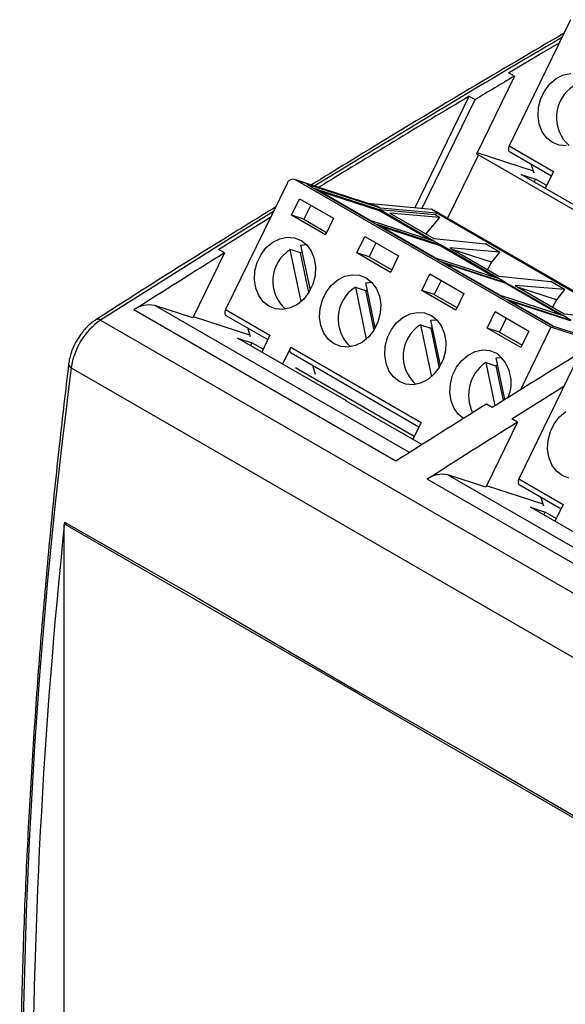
# Model space of a CAD drawing. Header units: millimetres. Extents: x 6 to 273, y 6 to 210.
# Tile 5 of 10: x 211 to 226, y 157 to 184. Entities that reach past the tile are written whole.
import ezdxf

# ---------------------------------------------------------------- set-up
doc = ezdxf.new("R2010")
doc.units = ezdxf.units.MM

msp = doc.modelspace()

# ---------------------------------------------------------------- linework, layer by layer
for p, q in [((226.1958, 183.6769), (224.5306, 180.2544)), ((224.6693, 182.1446), (224.5102, 182.2365)), ((224.6693, 182.1446), (223.6388, 180.0266)), ((221.9736, 178.5815), (223.4426, 181.6006)), ((222.1687, 178.5635), (223.6017, 181.5088)), ((223.4426, 181.6006), (223.6017, 181.5088)), ((225.1896, 179.5629), (223.6557, 180.0613)), ((224.5306, 180.2544), (225.7327, 179.5605)), ((224.5392, 180.0974), (225.6749, 179.4417)), ((223.6946, 180.0085), (222.8582, 178.2895)), ((223.6388, 180.0266), (223.6946, 180.0085)), ((223.6946, 180.0085), (227.2477, 177.9573)), ((225.205, 179.5133), (225.1293, 179.7567)), ((225.7327, 179.5605), (225.5089, 179.1004)), ((220.9261, 178.6215), (218.7043, 179.3434)), ((225.6592, 175.3317), (218.7296, 179.3321)), ((218.7296, 179.3321), (220.963, 178.6064)), ((224.8503, 179.4813), (225.2429, 179.3538)), ((227.7897, 177.7814), (224.8503, 179.4813)), ((225.2429, 179.3538), (225.2051, 179.2761)), ((225.5468, 179.1783), (225.2429, 179.3538)), ((218.5011, 179.2348), (216.8359, 175.8124)), ((221.0337, 178.5656), (219.051, 179.2098)), ((219.051, 179.2098), (225.6978, 175.3727)), ((221.0139, 178.5203), (219.2563, 179.0913)), ((219.2917, 179.0785), (221.0191, 178.5173)), ((220.759, 178.2315), (219.2917, 179.0785)), ((221.0082, 178.4949), (219.3944, 179.0192)), ((218.6245, 178.3716), (218.8422, 178.819)), ((218.8422, 178.819), (219.7614, 178.2883)), ((219.1444, 178.6445), (218.9588, 178.263)), ((220.6812, 178.7011), (222.422, 178.5401)), ((220.963, 178.6064), (221.0337, 178.5656)), ((221.0082, 178.4949), (221.0191, 178.5173)), ((222.3728, 177.7071), (221.0082, 178.4949)), ((221.0191, 178.5173), (221.0139, 178.5203)), ((222.5199, 178.381), (221.0139, 178.5203)), ((222.4863, 177.6702), (221.0191, 178.5173)), ((222.5614, 178.4243), (221.0337, 178.5656)), ((222.422, 178.5401), (227.7777, 175.4483)), ((222.4317, 178.5358), (222.422, 178.5401)), ((227.7787, 175.449), (222.4317, 178.5358)), ((219.5437, 177.8409), (218.6245, 178.3716)), ((218.9588, 178.263), (218.6245, 178.3716)), ((218.9588, 178.263), (219.5758, 177.9068)), ((219.7614, 178.2883), (219.5437, 177.8409)), ((222.4863, 177.6702), (220.759, 178.2315)), ((222.6449, 178.3088), (221.291, 178.4248)), ((221.291, 178.4248), (222.4837, 177.7363)), ((222.2679, 177.8609), (222.6449, 178.3088)), ((222.5614, 178.4243), (222.5199, 178.381)), ((222.6449, 178.3088), (222.5199, 178.381)), ((227.748, 175.4302), (222.5614, 178.4243)), ((220.9358, 178.1294), (222.6631, 177.5682)), ((222.5268, 177.211), (220.9358, 178.1294)), ((222.6522, 177.5458), (221.0384, 178.0702)), ((220.3923, 177.3511), (220.6099, 177.7984)), ((220.6099, 177.7984), (221.5292, 177.2678)), ((222.4837, 177.7363), (223.8872, 177.5916)), ((222.6631, 177.5682), (222.4863, 177.6702)), ((216.8035, 177.3509), (216.6444, 177.4427)), ((218.8668, 177.3509), (218.5882, 177.4415)), ((218.8828, 176.029), (218.5882, 177.4415)), ((218.8709, 177.5619), (219.03, 177.575)), ((218.8709, 177.5619), (219.1267, 176.3355)), ((220.9122, 177.6239), (220.7266, 177.2424)), ((222.6522, 177.5458), (222.6631, 177.5682)), ((224.1406, 176.6866), (222.6522, 177.5458)), ((224.2541, 176.6497), (222.6631, 177.5682)), ((224.2638, 177.3742), (222.9215, 177.4835)), ((222.9215, 177.4835), (224.2514, 176.7158)), ((224.0475, 177.0955), (223.0093, 177.4329)), ((224.2638, 177.3742), (223.8872, 177.5916)), ((216.8035, 177.3509), (215.9442, 175.5848)), ((219.0912, 176.275), (218.8668, 177.3509)), ((221.3115, 176.8204), (220.3923, 177.3511)), ((220.7266, 177.2424), (220.3923, 177.3511)), ((220.7266, 177.2424), (221.3435, 176.8863)), ((221.5292, 177.2678), (221.3115, 176.8204)), ((224.2541, 176.6497), (222.5268, 177.211)), ((222.7035, 177.1089), (224.4309, 176.5477)), ((224.2945, 176.1905), (222.7035, 177.1089)), ((224.2638, 177.3742), (224.0475, 177.0955)), ((224.42, 176.5253), (222.8062, 177.0497)), ((224.0475, 177.0955), (223.9406, 176.8952)), ((222.16, 176.3306), (222.3777, 176.7779)), ((222.3777, 176.7779), (223.2969, 176.2473)), ((222.68, 176.6034), (222.4944, 176.2219)), ((224.2514, 176.7158), (225.655, 176.5711)), ((224.4309, 176.5477), (224.2541, 176.6497)), ((220.356, 176.421), (220.6346, 176.3304)), ((220.356, 176.421), (220.6506, 175.0085)), ((220.6346, 176.3304), (220.859, 175.2544)), ((220.6387, 176.5414), (220.7978, 176.5545)), ((220.8945, 175.315), (220.6387, 176.5414)), ((223.0793, 175.7999), (222.16, 176.3306)), ((222.4944, 176.2219), (222.16, 176.3306)), ((224.42, 176.5253), (224.4309, 176.5477)), ((225.9083, 175.6661), (224.42, 176.5253)), ((226.0219, 175.6292), (224.4309, 176.5477)), ((226.0316, 176.3537), (224.6892, 176.463)), ((224.6892, 176.463), (226.0192, 175.6953)), ((225.8153, 176.075), (224.777, 176.4123)), ((226.0316, 176.3537), (225.655, 176.5711)), ((226.0316, 176.3537), (225.8153, 176.075)), ((222.4944, 176.2219), (223.1113, 175.8658)), ((223.2969, 176.2473), (223.0793, 175.7999)), ((226.0219, 175.6292), (224.2945, 176.1905)), ((224.4713, 176.0884), (226.1986, 175.5272)), ((225.7281, 175.3629), (224.4713, 176.0884)), ((225.8153, 176.075), (225.7083, 175.8747)), ((221.4517, 171.6984), (214.3453, 175.8008)), ((215.9442, 175.5848), (214.9105, 175.9206)), ((221.8197, 171.932), (214.9105, 175.9206)), ((216.8359, 175.8124), (218.038, 175.1184)), ((226.1878, 175.5048), (224.5739, 176.0291)), ((213.4423, 175.5252), (228.9969, 166.5457)), ((217.4947, 175.1211), (215.9611, 175.6194)), ((216.8445, 175.6553), (217.9802, 174.9997)), ((222.4065, 175.5209), (222.5655, 175.534)), ((222.6623, 174.2945), (222.4065, 175.5209)), ((223.9278, 175.31), (224.1455, 175.7574)), ((224.1455, 175.7574), (225.0647, 175.2268)), ((224.4477, 175.5829), (224.2621, 175.2014)), ((226.0192, 175.6953), (227.4227, 175.5506)), ((226.1986, 175.5272), (226.0219, 175.6292)), ((217.5102, 175.0715), (217.4346, 175.3146)), ((222.1237, 175.4004), (222.4023, 175.3099)), ((222.1237, 175.4004), (222.4183, 173.988)), ((222.4023, 175.3099), (222.6268, 174.2339)), ((224.847, 174.7794), (223.9278, 175.31)), ((224.2621, 175.2014), (223.9278, 175.31)), ((225.6592, 175.3317), (224.8328, 173.6331)), ((226.9187, 174.9225), (225.6592, 175.3317)), ((225.6978, 175.3727), (226.9757, 174.9575)), ((217.1582, 175.0387), (217.5482, 174.9119)), ((220.1104, 173.3344), (217.1582, 175.0387)), ((218.038, 175.1184), (217.8148, 174.6596)), ((224.2621, 175.2014), (224.8791, 174.8453)), ((225.0647, 175.2268), (224.847, 174.7794)), ((217.5482, 174.9119), (217.5108, 174.8351)), ((217.8521, 174.7365), (217.5482, 174.9119)), ((218.6037, 174.7919), (218.3804, 174.3331)), ((218.6037, 174.7919), (222.1392, 172.7508)), ((218.6122, 174.6348), (222.0814, 172.6321)), ((224.1742, 174.5003), (224.3333, 174.5135)), ((224.4101, 173.3697), (224.1742, 174.5003)), ((226.456, 174.6425), (224.7908, 171.2201)), ((212.6479, 174.2332), (228.2025, 165.2537)), ((221.9534, 172.3689), (218.7326, 174.2282)), ((219.2779, 174.051), (219.2024, 174.2941)), ((223.8915, 174.3799), (224.1701, 174.2894)), ((223.8915, 174.3799), (224.1377, 173.1995)), ((224.1701, 174.2894), (224.3675, 173.3431)), ((220.0957, 173.3392), (220.1104, 173.3344)), ((222.1617, 172.1486), (220.0957, 173.3392)), ((220.1104, 173.3344), (220.109, 173.3315)), ((224.069, 173.1566), (223.9099, 173.2484)), ((224.7585, 172.7586), (224.5994, 172.8504)), ((222.1392, 172.7508), (221.9153, 172.2906)), ((224.7585, 172.7586), (223.8992, 170.9925)), ((223.8992, 170.9925), (222.8654, 171.3284)), ((222.8654, 171.3284), (229.7747, 167.3397)), ((229.4067, 167.1061), (222.3002, 171.2085)), ((225.4497, 170.5288), (223.916, 171.0271)), ((224.7908, 171.2201), (225.9929, 170.5261)), ((224.7994, 171.063), (225.9352, 170.4074)), ((225.4651, 170.4792), (225.3896, 170.7223)), ((228.0506, 168.7469), (225.1107, 170.4472)), ((225.1107, 170.4472), (225.5032, 170.3196)), ((225.9929, 170.5261), (225.7692, 170.0663)), ((225.5032, 170.3196), (225.4654, 170.242)), ((225.8071, 170.1442), (225.5032, 170.3196)), ((212.4478, 169.9623), (212.4478, 136.5454)), ((212.5156, 170.0184), (212.4581, 169.9852)), ((212.468, 170.0455), (216.0058, 168.0271)), ((212.4831, 169.9827), (212.5303, 170.01)), ((227.4384, 161.3492), (212.4831, 169.9827)), ((216.0058, 168.0271), (219.5391, 165.9634)), ((219.5391, 165.9634), (220.423, 165.4532)), ((220.423, 165.4532), (223.9608, 163.4348)), ((223.9608, 163.4348), (227.4941, 161.3711))]:
    msp.add_line(p, q)
at = {"flags": 128}
for points in [[(224.5102, 182.2365), (225.3416, 182.7284), (225.892, 183.0525)], [(225.7057, 180.3427), (225.5492, 180.4664), (225.427, 180.6349), (225.3463, 180.8385), (225.3118, 181.0652), (225.3255, 181.3019), (225.3867, 181.5349), (225.4916, 181.7506), (225.6343, 181.9365), (225.8064, 182.0817), (225.998, 182.1779), (226.1979, 182.2195)], [(226.0842, 180.2555), (225.8876, 180.2711), (225.7057, 180.3427)], [(224.5306, 180.2544), (224.5195, 180.2277), (224.512, 180.201), (224.5084, 180.1753), (224.5089, 180.1516), (224.5135, 180.1308), (224.5219, 180.1137), (224.5339, 180.1009), (224.5392, 180.0974)], [(218.13, 178.4722), (216.944, 177.7351), (213.4423, 175.5252)], [(216.6444, 177.4427), (217.4939, 177.9726), (218.0571, 178.3223)], [(218.011, 175.9007), (217.8544, 176.0244), (217.7323, 176.1929), (217.6516, 176.3964), (217.6171, 176.6231), (217.6308, 176.8598), (217.6919, 177.0928), (217.7969, 177.3085), (217.9396, 177.4944), (218.1117, 177.6396), (218.3033, 177.7358), (218.5032, 177.7774), (218.6998, 177.7619), (218.8817, 177.6902), (219.0383, 177.5665), (219.1604, 177.398), (219.2411, 177.1945), (219.2756, 176.9678), (219.2619, 176.731), (219.2008, 176.498), (219.0958, 176.2823), (218.9531, 176.0965), (218.781, 175.9512), (218.5894, 175.855), (218.3895, 175.8135), (218.1929, 175.829), (218.011, 175.9007)], [(218.9093, 177.3777), (218.9005, 177.3724), (218.8668, 177.3509)], [(220.6494, 176.6697), (220.806, 176.546), (220.9282, 176.3775), (221.0089, 176.174), (221.0433, 175.9472), (221.0296, 175.7105), (220.9685, 175.4775), (220.8636, 175.2618), (220.7209, 175.076), (220.5487, 174.9307), (220.3572, 174.8345), (220.1572, 174.7929), (219.9606, 174.8085), (219.7788, 174.8802), (219.6222, 175.0038), (219.5, 175.1723), (219.4194, 175.3759), (219.3849, 175.6026), (219.3986, 175.8393), (219.4597, 176.0723), (219.5646, 176.288), (219.7073, 176.4739), (219.8795, 176.6191), (220.0711, 176.7153), (220.271, 176.7569), (220.4676, 176.7414), (220.6494, 176.6697)], [(220.6346, 176.3304), (220.6683, 176.3519), (220.6771, 176.3572)], [(216.8359, 175.8124), (216.8248, 175.7857), (216.8173, 175.7589), (216.8137, 175.7332), (216.8142, 175.7095), (216.8187, 175.6887), (216.8272, 175.6716), (216.8391, 175.6589), (216.8445, 175.6553)], [(221.5465, 173.8596), (221.39, 173.9833), (221.2678, 174.1518), (221.1871, 174.3554), (221.1526, 174.5821), (221.1663, 174.8188), (221.2274, 175.0518), (221.3324, 175.2675), (221.4751, 175.4534), (221.6472, 175.5986), (221.8388, 175.6948), (222.0387, 175.7364), (222.2353, 175.7209), (222.4172, 175.6492), (222.5738, 175.5255), (222.696, 175.357), (222.7766, 175.1535), (222.8111, 174.9267), (222.7974, 174.69), (222.7363, 174.457), (222.6314, 174.2413), (222.4887, 174.0554), (222.3165, 173.9102), (222.1249, 173.814), (221.925, 173.7724), (221.7284, 173.788), (221.5465, 173.8596)], [(222.4023, 175.3099), (222.436, 175.3314), (222.4449, 175.3367)], [(218.6122, 174.6348), (218.6069, 174.6384), (218.5949, 174.6511), (218.5865, 174.6682), (218.582, 174.689), (218.5815, 174.7127), (218.585, 174.7384), (218.5925, 174.7651), (218.6037, 174.7919)], [(223.2853, 172.8569), (223.1577, 172.9628), (223.0356, 173.1313), (222.9549, 173.3348), (222.9204, 173.5616), (222.9341, 173.7983), (222.9952, 174.0313), (223.1002, 174.247), (223.2429, 174.4329), (223.415, 174.5781), (223.6066, 174.6743), (223.8065, 174.7159), (224.0031, 174.7003), (224.185, 174.6287)], [(224.1701, 174.2894), (224.2038, 174.3109), (224.207, 174.3128)], [(224.5994, 172.8504), (225.4488, 173.3803), (226.012, 173.73)], [(225.966, 171.3084), (225.8094, 171.4321), (225.6872, 171.6006), (225.6065, 171.8041), (225.5721, 172.0308), (225.5858, 172.2675), (225.6469, 172.5005), (225.7518, 172.7162), (225.8945, 172.9021), (226.0667, 173.0474)], [(226.1478, 171.2367), (225.966, 171.3084)], [(224.7908, 171.2201), (224.7797, 171.1934), (224.7722, 171.1666), (224.7687, 171.1409), (224.7692, 171.1172), (224.7737, 171.0964), (224.7821, 171.0793), (224.7941, 171.0666), (224.7994, 171.063)]]:
    msp.add_lwpolyline(points, dxfattribs=at)
for centre, radius, start, end in [((422.8778, -152.1681), 388.9018, 120.420315, 121.573271), ((421.6692, -149.8572), 386.0494, 120.683614, 120.868047), ((226.8268, 181.0256), 1.0158, 122.37423, 228.59745), ((424.161, -154.1855), 391.2035, 120.869159, 121.567605), ((218.6604, 179.1776), 0.1693, 65.90138, 160.23583), ((219.1321, 176.5836), 1.0158, 122.37423, 228.59745), ((430.7383, -164.6535), 403.4044, 122.02732, 122.440078), ((220.8998, 175.5631), 1.0158, 122.37423, 228.59745), ((214.7571, 175.2513), 0.6867, 77.09211, 126.84436), ((214.523, 173.9705), 1.8934, 124.80227, 172.0242), ((213.3698, 175.4285), 0.1208, 53.12009, 116.37766), ((222.6676, 174.5426), 1.0158, 122.37423, 228.59745), ((435.3606, -164.622), 398.42, 121.623845, 122.027327), ((223.5771, 173.8267), 1.0063, 336.52158, 52.83567), ((371.1752, 153.6746), 159.8548, 172.610825, 187.389175), ((212.6903, 174.3409), 0.1158, 183.00815, 248.52458), ((224.5127, 173.4891), 1.086, 124.88935, 205.92832), ((437.8448, -168.7559), 403.4044, 122.02732, 122.440078), ((438.6933, -169.2457), 403.4044, 122.02732, 122.440078), ((222.712, 170.659), 0.6867, 77.09211, 126.84436), ((371.8365, 153.2656), 160.2494, 173.989471, 186.010529), ((212.4693, 169.9658), 0.0218, 50.79671, 189.21404)]:
    msp.add_arc(centre, radius, start, end)
msp.add_ellipse((220.0714, 178.6889), major_axis=(0.9028, -0.0948), ratio=0.07419, start_param=0.1650803, end_param=0.3356285)
for points, knots in [([(226.0171, 183.3096), (225.1626, 182.8072), (223.2035, 181.6552), (220.9187, 180.2798), (219.489, 179.3957), (219.1633, 179.1942)], [0, 0, 0, 0, 0.37394154, 0.85736355, 1, 1, 1, 1]), ([(218.1887, 178.5928), (217.7351, 178.3134), (216.1772, 177.3539), (214.5532, 176.3329), (213.3837, 175.579), (213.3172, 175.5362)], [0, 0, 0, 0, 0.2792144, 0.9590505, 1, 1, 1, 1]), ([(213.3177, 175.5343), (213.2877, 175.5154), (213.2096, 175.4664), (213.1032, 175.371), (212.9966, 175.2582), (212.8941, 175.1308), (212.8316, 175.03), (212.7956, 174.9717)], [0, 0, 0, 0, 0.1485415, 0.3856129, 0.5608705, 0.7460419, 1, 1, 1, 1]), ([(212.7956, 174.9717), (212.7564, 174.8977), (212.7012, 174.7935), (212.6413, 174.6339), (212.6027, 174.4984), (212.5785, 174.3905), (212.5753, 174.3367), (212.5751, 174.3338)], [0, 0, 0, 0, 0.3575229, 0.5029231, 0.7417316, 0.9857506, 1, 1, 1, 1]), ([(212.5765, 174.3346), (212.4914, 173.6157), (212.3077, 172.065), (212.0669, 169.6995), (211.8455, 167.2351), (211.6592, 164.7859), (211.5071, 162.3522), (211.3894, 159.9349), (211.3062, 157.5346), (211.2575, 155.1522), (211.2434, 152.7884), (211.2639, 150.4439), (211.3191, 148.1194), (211.409, 145.8156), (211.5335, 143.5332), (211.6928, 141.273), (211.8864, 139.0353), (212.1159, 136.822), (212.3452, 134.8805), (212.5127, 133.6878), (212.5791, 133.2153)], [0, 0, 0, 0, 0.0492171, 0.1061533, 0.1631131, 0.2200951, 0.2770979, 0.3341205, 0.3911618, 0.448221, 0.5052971, 0.5623897, 0.6194981, 0.6766219, 0.7337607, 0.7909144, 0.8480829, 0.905266, 0.962464, 1, 1, 1, 1])]:
    msp.add_open_spline(points, degree=3, knots=knots)

doc.saveas('drawing.dxf')
